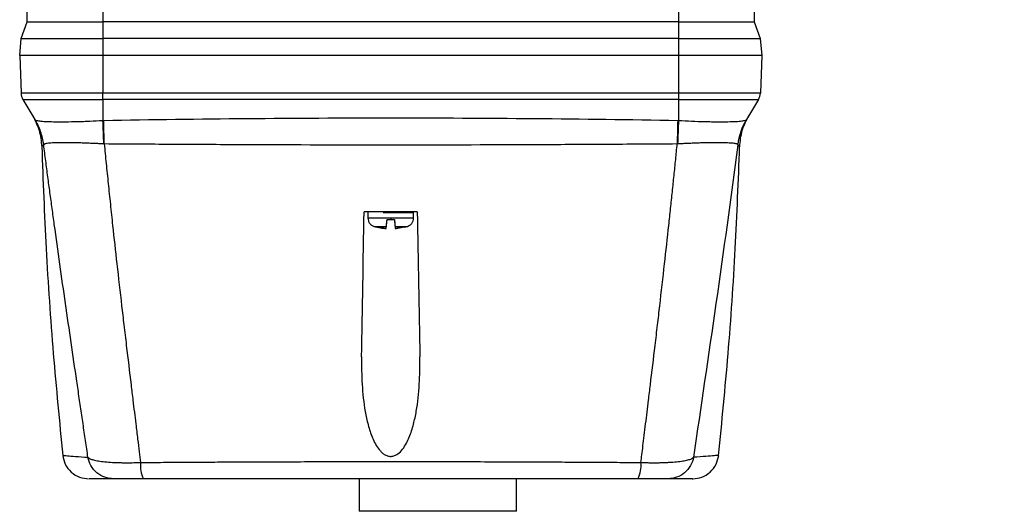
# Model space of a CAD drawing. Header units: millimetres. Extents: x 25 to 1092, y 25 to 838.
# Tile 8 of 46: x 157 to 308, y 575 to 651. Entities that reach past the tile are written whole.
import ezdxf

# ---------------------------------------------------------------- set-up
doc = ezdxf.new("R2010")
doc.units = ezdxf.units.MM
doc.header["$LTSCALE"] = 4
doc.layers.add('DIMENSIONS', color=140, linetype='Continuous', lineweight=25)
doc.styles.add('SLDTEXTSTYLE0', font='TXT', dxfattribs={"width": 0.7})
doc.dimstyles.new('SLDDIMSTYLE2', dxfattribs={"dimtxt": 8.632031, "dimasz": 13.208, "dimexe": 0, "dimexo": 0.0625, "dimgap": 2.158008, "dimtad": 0, "dimtih": 1, "dimtoh": 1, "dimrnd": 1e-09, "dimzin": 4, "dimdsep": 46, "dimtxsty": 'SLDTEXTSTYLE0', "dimsah": 1, "dimcen": 0.09, "dimadec": 0, "dimazin": 1, "dimtfac": 1, "dimtmove": 0, "dimatfit": 0, "dimfxl": 0, "dimfrac": 2, "dimtolj": 1, "dimtzin": 12, "dimarcsym": 0})

# ---------------------------------------------------------------- blocks, each defined once
blk = doc.blocks.new('_D_12')
at = {"layer": 'DIMENSIONS'}
for p, q in [((335.01, 692.73), (335.01, 718.13)), ((229.09, 692.73), (347.71, 692.73)), ((244.59, 669.73), (347.71, 669.73)), ((335.01, 630.79), (335.01, 669.73)), ((360.41, 630.79), (335.01, 630.79)), ((375.98, 630.79), (373.08, 630.79)), ((373.08, 630.79), (373.08, 617.07)), ((401.63, 630.79), (404.53, 630.79)), ((404.53, 630.79), (404.53, 617.07)), ((373.08, 617.07), (375.98, 617.07)), ((404.53, 617.07), (401.63, 617.07))]:
    blk.add_line(p, q, dxfattribs=at)
for points in [[(335.01, 692.73), (337.04, 705.94), (332.98, 705.94)], [(335.01, 669.73), (332.98, 656.52), (337.04, 656.52)]]:
    blk.add_solid(points, dxfattribs=at)
at = {"layer": 'DIMENSIONS', "char_height": 8.467, "attachment_point": 1, "style": 'SLDTEXTSTYLE0'}
for s, insert in [('23.0', (375.98, 643.64)), ('0.91', (375.98, 627.99))]:
    blk.add_mtext(s, dxfattribs=dict(at, insert=insert))

msp = doc.modelspace()

# ---------------------------------------------------------------- linework, layer by layer
for p, q in [((158.16, 650.396), (158.794, 686.703)), ((169.759, 686.703), (169.759, 650.396)), ((258.259, 650.396), (258.259, 686.703)), ((269.224, 686.703), (269.858, 650.396)), ((157.239, 647.866), (158.16, 650.396)), ((158.16, 650.396), (169.759, 650.396)), ((169.759, 650.396), (169.759, 647.866)), ((258.259, 650.396), (169.759, 650.396)), ((258.259, 647.866), (258.259, 650.396)), ((258.259, 650.396), (269.858, 650.396)), ((269.858, 650.396), (270.778, 647.866)), ((157.009, 645.233), (157.239, 647.866)), ((157.239, 647.866), (169.759, 647.866)), ((169.759, 647.866), (169.759, 645.233)), ((258.259, 647.866), (169.759, 647.866)), ((258.259, 645.233), (258.259, 647.866)), ((258.259, 647.866), (270.778, 647.866)), ((270.778, 647.866), (271.009, 645.233)), ((157.005, 645.233), (157.207, 639.454)), ((157.103, 645.233), (157.005, 645.233)), ((168.212, 645.233), (157.103, 645.233)), ((169.787, 645.233), (168.212, 645.233)), ((169.787, 645.233), (169.787, 639.454)), ((258.23, 645.233), (169.787, 645.233)), ((258.23, 645.233), (258.23, 639.454)), ((259.806, 645.233), (258.23, 645.233)), ((270.915, 645.233), (259.806, 645.233)), ((271.012, 645.233), (270.81, 639.454)), ((271.012, 645.233), (270.915, 645.233)), ((169.787, 639.454), (157.207, 639.454)), ((157.492, 638.493), (169.787, 638.493)), ((157.492, 638.493), (159.351, 635.398)), ((258.23, 639.454), (169.787, 639.454)), ((169.787, 638.493), (169.787, 639.454)), ((258.23, 638.493), (169.787, 638.493)), ((169.787, 638.493), (169.787, 635.261)), ((270.81, 639.454), (258.23, 639.454)), ((258.23, 639.454), (258.23, 638.493)), ((258.23, 638.493), (270.526, 638.493)), ((258.23, 638.493), (258.23, 635.261)), ((270.526, 638.493), (268.666, 635.398)), ((169.787, 635.261), (169.913, 635.264)), ((258.104, 635.264), (258.23, 635.261)), ((169.994, 631.642), (169.932, 631.647)), ((258.086, 631.647), (258.024, 631.642)), ((210.509, 621.133), (210.509, 620.24)), ((214.009, 620.24), (210.509, 620.24)), ((212.852, 621.133), (214.009, 621.133)), ((214.009, 621.133), (217.509, 621.133)), ((217.509, 620.24), (214.009, 620.24)), ((217.509, 620.24), (217.509, 621.133)), ((211.963, 618.867), (211.909, 618.867)), ((213.313, 618.675), (213.442, 620.033)), ((213.442, 620.033), (213.633, 620.033)), ((213.633, 620.033), (213.64, 620.033)), ((213.64, 620.033), (214.378, 620.033)), ((214.384, 620.033), (214.575, 620.033)), ((214.575, 620.033), (214.705, 618.675)), ((214.674, 618.994), (216.58, 618.994)), ((216.109, 618.867), (216.054, 618.867)), ((209.159, 580.233), (209.159, 575.233)), ((233.359, 575.233), (233.359, 580.233)), ((221.259, 575.233), (209.159, 575.233)), ((233.359, 575.233), (221.259, 575.233))]:
    msp.add_line(p, q)
at = {"flags": 128}
for points in [[(169.994, 631.642), (169.984, 632.119), (169.974, 632.591), (169.964, 633.058), (169.954, 633.517), (169.944, 633.969), (169.934, 634.411), (169.924, 634.843), (169.913, 635.264)], [(258.104, 635.264), (258.094, 634.843), (258.084, 634.411), (258.073, 633.969), (258.063, 633.517), (258.053, 633.058), (258.043, 632.591), (258.033, 632.119), (258.024, 631.642)], [(211.437, 618.994), (211.464, 618.994), (211.678, 618.994), (212.088, 618.994), (212.659, 618.994), (213.343, 618.994)]]:
    msp.add_lwpolyline(points, dxfattribs=at)
for centre, radius, start, end in [((159.206, 639.523), 2, 182, 211), ((268.811, 639.523), 2, 329, 358), ((150.777, 630.257), 9.997, 7.33638, 30.99989), ((277.218, 630.26), 9.977, 149.00097, 172.59533), ((277.24, 630.257), 9.997, 149.00011, 172.66362), ((-246.435, 616.806), 416.632, 2.04132, 2.5388), ((674.453, 616.806), 416.632, 177.4612, 177.95868), ((214.009, 627.619), 9, 253.39845, 256.5066), ((214.009, 627.619), 9, 283.4934, 286.60155), ((180.206, 582.281), 4.66, 174.47965, 206.07852), ((247.811, 582.281), 4.66, 333.92148, 5.52035)]:
    msp.add_arc(centre, radius, start, end)
for points in [[(158.967, 636.038), (159.359, 635.278), (160.143, 633.757), (160.308, 632.054), (160.391, 631.203)], [(267.627, 631.203), (267.709, 632.054), (267.874, 633.757), (268.658, 635.278), (269.05, 636.038)], [(209.535, 598.933), (209.663, 606.278), (209.793, 613.711), (209.924, 621.233)], [(218.093, 621.233), (216.732, 621.233), (214.009, 621.233), (211.286, 621.233), (209.924, 621.233)], [(214.009, 620.24), (214.009, 620.172), (214.009, 620.103), (214.009, 620.033)], [(218.093, 621.233), (218.224, 613.711), (218.354, 606.278), (218.482, 598.933)], [(212.893, 618.703), (212.58, 618.742), (212.271, 618.796), (211.963, 618.867)], [(211.963, 618.867), (212.271, 618.796), (212.58, 618.742), (212.893, 618.703)], [(213.313, 618.675), (213.317, 618.723), (213.327, 618.829), (213.343, 618.994)], [(213.442, 620.033), (213.644, 620.033), (213.833, 620.033), (214.009, 620.033)], [(214.009, 620.033), (214.184, 620.033), (214.374, 620.033), (214.575, 620.033)], [(214.674, 618.994), (214.69, 618.829), (214.7, 618.723), (214.705, 618.675)], [(216.054, 618.867), (215.747, 618.796), (215.437, 618.742), (215.124, 618.703)], [(213.305, 618.674), (213.236, 618.678), (213.099, 618.684), (212.962, 618.697), (212.893, 618.703)], [(212.893, 618.703), (212.962, 618.697), (213.099, 618.684), (213.236, 618.678), (213.305, 618.674)], [(213.313, 618.675), (213.31, 618.675), (213.307, 618.674), (213.305, 618.674)], [(214.713, 618.674), (214.71, 618.674), (214.707, 618.675), (214.705, 618.675)], [(214.713, 618.674), (214.781, 618.678), (214.919, 618.684), (215.056, 618.697), (215.124, 618.703)], [(215.124, 618.703), (215.056, 618.697), (214.919, 618.684), (214.781, 618.678), (214.713, 618.674)]]:
    msp.add_open_spline(points, degree=3)
for points, knots in [([(159.351, 635.398), (159.384, 635.345), (159.478, 635.298), (159.791, 635.217), (160.006, 635.184), (160.412, 635.143), (160.562, 635.131), (160.89, 635.11), (161.07, 635.1), (161.643, 635.077), (162.071, 635.066), (163.022, 635.056), (163.55, 635.056), (164.661, 635.067), (165.247, 635.077), (166.174, 635.101), (166.493, 635.111), (167.134, 635.132), (167.458, 635.145), (168.44, 635.187), (169.107, 635.22), (169.787, 635.261)], [0, 0, 0, 0, 0.125, 0.125, 0.25, 0.25, 0.3125, 0.3125, 0.375, 0.375, 0.5, 0.5, 0.625, 0.625, 0.75, 0.75, 0.8125, 0.8125, 0.875, 0.875, 1, 1, 1, 1]), ([(160.693, 631.546), (160.606, 632.22), (160.447, 632.893), (159.995, 634.19), (159.702, 634.816), (159.351, 635.398)], [0, 0, 0, 0, 0.5, 0.5, 1, 1, 1, 1]), ([(169.913, 635.264), (177.261, 635.399), (184.61, 635.495), (199.309, 635.624), (206.659, 635.655), (221.359, 635.655), (228.708, 635.624), (243.407, 635.495), (250.756, 635.399), (258.104, 635.264)], [0, 0, 0, 0, 0.25, 0.25, 0.5, 0.5, 0.75, 0.75, 1, 1, 1, 1]), ([(258.23, 635.261), (258.911, 635.22), (259.584, 635.186), (260.908, 635.13), (261.545, 635.109), (262.466, 635.085), (262.767, 635.078), (263.358, 635.068), (263.649, 635.064), (264.484, 635.056), (265, 635.056), (265.95, 635.066), (266.388, 635.077), (267.146, 635.109), (267.471, 635.13), (267.88, 635.171), (268.003, 635.186), (268.217, 635.22), (268.309, 635.239), (268.54, 635.298), (268.634, 635.345), (268.666, 635.398)], [0, 0, 0, 0, 0.125, 0.125, 0.25, 0.25, 0.3125, 0.3125, 0.375, 0.375, 0.5, 0.5, 0.625, 0.625, 0.75, 0.75, 0.8125, 0.8125, 0.875, 0.875, 1, 1, 1, 1]), ([(160.396, 631.241), (160.595, 626.025), (161.001, 615.403), (162.079, 599.584), (163.12, 589.001), (163.631, 583.802)], [0, 0, 0, 0, 0.3292654, 0.6704874, 1, 1, 1, 1]), ([(160.693, 631.533), (160.575, 631.404), (160.397, 631.21), (160.42, 631.235), (160.427, 631.243)], [0, 0, 0, 0, 0.6666752, 1, 1, 1, 1]), ([(169.932, 631.647), (169.826, 631.652), (169.617, 631.663), (169.306, 631.678), (169.002, 631.693), (168.705, 631.707), (168.416, 631.72), (167.923, 631.742), (167.243, 631.769), (166.386, 631.799), (165.572, 631.822), (164.535, 631.841), (163.364, 631.845), (162.405, 631.818), (161.787, 631.781), (161.402, 631.746), (161.095, 631.703), (160.899, 631.662), (160.781, 631.622), (160.713, 631.585), (160.7, 631.559), (160.693, 631.546)], [0, 0, 0, 0, 0.0218746, 0.043367, 0.0644483, 0.0850908, 0.1052679, 0.1249545, 0.1887203, 0.2501997, 0.3130412, 0.3746801, 0.4998133, 0.6241842, 0.6860009, 0.7493704, 0.8103925, 0.8742216, 0.913757, 0.9557672, 1, 1, 1, 1]), ([(160.693, 631.546), (160.693, 631.544), (160.693, 631.541), (160.693, 631.536), (160.693, 631.533)], [0, 0, 0, 0, 0.4982004, 1, 1, 1, 1]), ([(167.492, 583.523), (167.429, 583.95), (167.304, 584.805), (167.116, 586.092), (166.927, 587.384), (166.737, 588.68), (166.546, 589.982), (166.355, 591.287), (166.162, 592.598), (165.97, 593.913), (165.552, 596.758), (164.908, 601.162), (164.038, 607.152), (163.174, 613.193), (162.494, 618.056), (161.991, 621.72), (161.66, 624.168), (161.332, 626.619), (161.009, 629.074), (160.798, 630.714), (160.693, 631.533)], [0, 0, 0, 0, 0.0276195, 0.0552729, 0.0829614, 0.110686, 0.1384481, 0.1662488, 0.1940893, 0.2219707, 0.2498944, 0.3746247, 0.4998992, 0.6248151, 0.7499494, 0.8000207, 0.8500548, 0.9000582, 0.9500377, 1, 1, 1, 1]), ([(258.024, 631.642), (256.087, 631.629), (252.419, 631.605), (245.084, 631.56), (232.349, 631.496), (214.009, 631.456), (195.669, 631.496), (182.934, 631.56), (175.598, 631.605), (171.931, 631.629), (169.994, 631.642)], [0, 0, 0, 0, 0.0659996, 0.1250001, 0.25, 0.4999999, 0.7499998, 0.8749998, 0.9340004, 1, 1, 1, 1]), ([(169.994, 631.642), (170.042, 631.147), (170.14, 630.149), (170.29, 628.642), (170.444, 627.113), (170.603, 625.561), (170.766, 623.988), (170.933, 622.392), (171.105, 620.775), (171.435, 617.714), (171.951, 613.041), (172.534, 607.953), (173.021, 603.782), (173.501, 599.722), (173.965, 595.862), (174.45, 591.856), (174.789, 589.077), (175.113, 586.436), (175.355, 584.459), (175.502, 583.266), (175.568, 582.73)], [0, 0, 0, 0, 0.0295652, 0.0596132, 0.0901442, 0.1211582, 0.1526556, 0.1846364, 0.2171008, 0.250049, 0.3692854, 0.500098, 0.5603037, 0.6251338, 0.7501176, 0.7995231, 0.8750418, 0.9242645, 0.9659187, 1, 1, 1, 1]), ([(252.45, 582.73), (252.498, 583.121), (252.602, 583.971), (252.772, 585.351), (252.966, 586.936), (253.251, 589.264), (253.568, 591.859), (254.054, 595.867), (254.517, 599.727), (254.997, 603.787), (255.484, 607.957), (256.066, 613.044), (256.619, 618.039), (257.015, 621.736), (257.284, 624.292), (257.541, 626.792), (257.788, 629.235), (257.946, 630.847), (258.024, 631.642)], [0, 0, 0, 0, 0.024854, 0.0539712, 0.0873501, 0.1249886, 0.2005512, 0.2500017, 0.3749934, 0.4397994, 0.4999859, 0.6307658, 0.7499761, 0.8024554, 0.8536968, 0.9037009, 0.9524684, 1, 1, 1, 1]), ([(267.324, 631.546), (267.322, 631.553), (267.318, 631.566), (267.298, 631.585), (267.269, 631.604), (267.232, 631.622), (267.188, 631.638), (267.096, 631.666), (266.925, 631.703), (266.619, 631.745), (266.236, 631.78), (265.619, 631.818), (264.663, 631.845), (263.492, 631.841), (262.456, 631.822), (261.64, 631.8), (260.784, 631.77), (260.01, 631.739), (259.315, 631.707), (258.71, 631.678), (258.297, 631.657), (258.086, 631.647)], [0, 0, 0, 0, 0.0222264, 0.04393615, 0.06509576, 0.08567335, 0.10563879, 0.12496375, 0.18899674, 0.25020367, 0.31321624, 0.37469333, 0.49982853, 0.62416723, 0.68616617, 0.74938274, 0.810646, 0.87417996, 0.91430908, 0.95632284, 1, 1, 1, 1]), ([(267.325, 631.533), (266.271, 623.296), (265.129, 615.149), (262.819, 599.115), (261.651, 591.232), (260.526, 583.523)], [0, 0, 0, 0, 0.5, 0.5, 1, 1, 1, 1]), ([(264.387, 583.802), (264.898, 589.001), (265.938, 599.584), (267.017, 615.403), (267.422, 626.025), (267.621, 631.241)], [0, 0, 0, 0, 0.3295126, 0.6707346, 1, 1, 1, 1]), ([(267.325, 631.533), (267.325, 631.536), (267.325, 631.541), (267.325, 631.544), (267.324, 631.546)], [0, 0, 0, 0, 0.5018126, 1, 1, 1, 1]), ([(267.325, 631.533), (267.443, 631.404), (267.62, 631.21), (267.598, 631.235), (267.591, 631.243)], [0, 0, 0, 0, 0.6666709, 1, 1, 1, 1]), ([(210.509, 620.24), (210.521, 620.104), (210.547, 619.824), (210.752, 619.446), (211.058, 619.144), (211.319, 619.041), (211.446, 618.992)], [0, 0, 0, 0, 0.2436281, 0.5003069, 0.75682, 1, 1, 1, 1]), ([(214.009, 621.233), (213.677, 621.233), (213.318, 621.233), (213.009, 621.233), (212.985, 621.233)], [0, 0, 0, 0, 0.9225191, 1, 1, 1, 1]), ([(214.009, 621.233), (214.009, 621.233), (214.009, 621.223), (214.009, 621.184), (214.009, 621.156), (214.009, 621.133)], [0, 0, 0, 0, 0.5, 0.5, 1, 1, 1, 1]), ([(214.009, 621.233), (214.338, 621.233), (214.774, 621.233), (215.149, 621.233), (215.241, 621.233)], [0, 0, 0, 0, 0.7541659, 1, 1, 1, 1]), ([(216.571, 618.992), (216.698, 619.041), (216.959, 619.144), (217.265, 619.446), (217.471, 619.824), (217.496, 620.104), (217.509, 620.24)], [0, 0, 0, 0, 0.24318, 0.4996931, 0.7563719, 1, 1, 1, 1]), ([(213.343, 618.994), (213.347, 619.029), (213.351, 619.078), (213.364, 619.207), (213.371, 619.287), (213.388, 619.468), (213.398, 619.572), (213.419, 619.792), (213.431, 619.91), (213.442, 620.033)], [0, 0, 0, 0, 0.25, 0.25, 0.5, 0.5, 0.75, 0.75, 1, 1, 1, 1]), ([(214.575, 620.033), (214.587, 619.91), (214.598, 619.794), (214.619, 619.572), (214.629, 619.469), (214.646, 619.288), (214.654, 619.208), (214.666, 619.079), (214.671, 619.029), (214.674, 618.994)], [0, 0, 0, 0, 0.25, 0.25, 0.5, 0.5, 0.75, 0.75, 1, 1, 1, 1]), ([(209.535, 598.933), (209.511, 597.522), (209.534, 596.117), (209.703, 593.324), (209.847, 591.936), (210.211, 589.868), (210.356, 589.186), (210.715, 587.841), (210.928, 587.178), (211.336, 586.207), (211.486, 585.89), (211.826, 585.279), (212.016, 584.983), (212.352, 584.568), (212.472, 584.435), (212.733, 584.189), (212.875, 584.074), (213.18, 583.88), (213.343, 583.799), (213.696, 583.689), (213.88, 583.663), (214.251, 583.676), (214.433, 583.716), (214.776, 583.846), (214.934, 583.935), (215.38, 584.248), (215.625, 584.507), (216.061, 585.07), (216.246, 585.369), (216.576, 585.981), (216.722, 586.297), (216.986, 586.94), (217.105, 587.269), (217.321, 587.932), (217.417, 588.265), (217.68, 589.268), (217.822, 589.943), (218.175, 591.981), (218.317, 593.356), (218.484, 596.131), (218.507, 597.531), (218.482, 598.933)], [0, 0, 0, 0, 0.125, 0.125, 0.25, 0.25, 0.3125, 0.3125, 0.375, 0.375, 0.40625, 0.40625, 0.4375, 0.4375, 0.453125, 0.453125, 0.46875, 0.46875, 0.484375, 0.484375, 0.5, 0.5, 0.515625, 0.515625, 0.53125, 0.53125, 0.5625, 0.5625, 0.59375, 0.59375, 0.625, 0.625, 0.65625, 0.65625, 0.6875, 0.6875, 0.75, 0.75, 0.875, 0.875, 1, 1, 1, 1]), ([(163.622, 583.815), (163.72, 583.351), (163.923, 582.389), (164.866, 581.196), (166.151, 580.383), (167.128, 580.282), (167.601, 580.233)], [0, 0, 0, 0, 0.2414117, 0.5, 0.7585883, 1, 1, 1, 1]), ([(163.701, 583.809), (163.686, 583.81), (163.64, 583.814), (164.253, 583.766), (165.451, 583.674), (166.811, 583.573), (167.492, 583.523)], [0, 0, 0, 0, 0.1428318, 0.4285766, 0.7142679, 1, 1, 1, 1]), ([(167.492, 583.523), (167.504, 583.509), (167.527, 583.482), (167.572, 583.444), (167.621, 583.408), (167.676, 583.373), (167.734, 583.341), (167.846, 583.285), (168.033, 583.211), (168.337, 583.121), (168.693, 583.038), (169.247, 582.938), (170.068, 582.834), (171.05, 582.761), (171.913, 582.722), (172.594, 582.703), (173.305, 582.694), (173.959, 582.695), (174.543, 582.703), (175.052, 582.713), (175.396, 582.724), (175.568, 582.73)], [0, 0, 0, 0, 0.0229113, 0.0450636, 0.0664251, 0.0869667, 0.1066611, 0.1254833, 0.1896254, 0.2501051, 0.3138944, 0.3754052, 0.5000423, 0.6251407, 0.6877835, 0.7499567, 0.8125149, 0.8750394, 0.9164778, 0.958159, 1, 1, 1, 1]), ([(171.411, 580.233), (170.986, 580.233), (170.534, 580.303), (169.654, 580.613), (169.227, 580.853), (168.488, 581.474), (168.176, 581.853), (167.716, 582.668), (167.567, 583.102), (167.492, 583.523)], [0, 0, 0, 0, 0.25, 0.25, 0.5, 0.5, 0.75, 0.75, 1, 1, 1, 1]), ([(175.568, 582.73), (176.158, 582.734), (177.336, 582.742), (179.101, 582.755), (180.86, 582.766), (182.615, 582.777), (184.364, 582.788), (186.107, 582.797), (187.845, 582.807), (189.577, 582.815), (191.304, 582.823), (193.024, 582.831), (197.382, 582.848), (204.363, 582.868), (213.981, 582.877), (223.605, 582.868), (231.08, 582.847), (236.407, 582.825), (239.58, 582.81), (242.772, 582.793), (245.982, 582.774), (249.211, 582.753), (251.368, 582.737), (252.45, 582.73)], [0, 0, 0, 0, 0.0231369, 0.0461905, 0.0691607, 0.0920472, 0.1148497, 0.1375681, 0.1602019, 0.1827511, 0.2052154, 0.2275946, 0.2498884, 0.3751561, 0.499552, 0.6242012, 0.7497221, 0.7907224, 0.8320097, 0.8735826, 0.9154396, 0.9575793, 1, 1, 1, 1]), ([(252.45, 582.73), (252.553, 582.726), (252.761, 582.719), (253.07, 582.711), (253.376, 582.705), (253.678, 582.7), (254.129, 582.695), (254.719, 582.694), (255.431, 582.703), (256.112, 582.722), (256.974, 582.761), (257.954, 582.835), (258.774, 582.939), (259.326, 583.039), (259.682, 583.121), (259.986, 583.212), (260.199, 583.296), (260.348, 583.375), (260.453, 583.445), (260.501, 583.496), (260.526, 583.523)], [0, 0, 0, 0, 0.0251867, 0.0503286, 0.0754073, 0.100405, 0.1253035, 0.1880377, 0.2508158, 0.3128758, 0.3754138, 0.5006264, 0.6250613, 0.686468, 0.7501555, 0.8107289, 0.8749888, 0.9133681, 0.9551132, 1, 1, 1, 1]), ([(260.526, 583.523), (260.45, 583.102), (260.301, 582.668), (259.841, 581.853), (259.53, 581.474), (258.791, 580.853), (258.364, 580.613), (257.484, 580.303), (257.032, 580.233), (256.606, 580.233)], [0, 0, 0, 0, 0.25, 0.25, 0.5, 0.5, 0.75, 0.75, 1, 1, 1, 1]), ([(260.417, 580.233), (260.889, 580.282), (261.867, 580.383), (263.152, 581.196), (264.094, 582.389), (264.297, 583.351), (264.395, 583.815)], [0, 0, 0, 0, 0.2414117, 0.5, 0.7585883, 1, 1, 1, 1]), ([(264.317, 583.809), (264.332, 583.81), (264.378, 583.814), (263.764, 583.766), (262.567, 583.674), (261.206, 583.573), (260.526, 583.523)], [0, 0, 0, 0, 0.1428318, 0.4285766, 0.7142679, 1, 1, 1, 1]), ([(171.411, 580.233), (170.743, 580.233), (169.405, 580.233), (168.224, 580.233), (167.618, 580.233), (167.663, 580.233), (167.678, 580.233)], [0, 0, 0, 0, 0.2853338, 0.5713788, 0.8570617, 1, 1, 1, 1]), ([(176.021, 580.233), (175.945, 580.233), (175.793, 580.233), (175.568, 580.233), (175.344, 580.233), (175.05, 580.233), (174.69, 580.233), (174.274, 580.233), (173.877, 580.233), (173.377, 580.233), (172.815, 580.233), (172.259, 580.233), (171.904, 580.233), (171.687, 580.233), (171.56, 580.233), (171.464, 580.233), (171.429, 580.233), (171.411, 580.233)], [0, 0, 0, 0, 0.0313004, 0.0625182, 0.0937166, 0.124959, 0.1874676, 0.2500819, 0.312341, 0.3748473, 0.4999975, 0.6246037, 0.7498551, 0.8119431, 0.874507, 0.937053, 1, 1, 1, 1]), ([(251.997, 580.233), (251.424, 580.233), (250.279, 580.233), (248.559, 580.233), (246.838, 580.233), (245.116, 580.233), (243.392, 580.233), (241.668, 580.233), (239.942, 580.233), (238.215, 580.233), (236.487, 580.233), (234.758, 580.233), (230.436, 580.233), (223.513, 580.233), (213.99, 580.233), (204.473, 580.233), (197.081, 580.233), (191.806, 580.233), (188.641, 580.233), (185.48, 580.233), (182.323, 580.233), (179.169, 580.233), (177.07, 580.233), (176.021, 580.233)], [0, 0, 0, 0, 0.022725, 0.0454511, 0.0681789, 0.0909092, 0.1136427, 0.1363802, 0.1591222, 0.1818695, 0.2046229, 0.227383, 0.2501505, 0.3752053, 0.5003179, 0.6252069, 0.7500526, 0.7917514, 0.8334281, 0.8750869, 0.9167323, 0.9583685, 1, 1, 1, 1]), ([(256.606, 580.233), (256.598, 580.233), (256.582, 580.233), (256.548, 580.233), (256.506, 580.233), (256.437, 580.233), (256.331, 580.233), (256.115, 580.233), (255.761, 580.233), (255.205, 580.233), (254.644, 580.233), (254.145, 580.233), (253.749, 580.233), (253.332, 580.233), (252.898, 580.233), (252.452, 580.233), (252.149, 580.233), (251.997, 580.233)], [0, 0, 0, 0, 0.031409, 0.0626924, 0.0938948, 0.1250611, 0.1876408, 0.2498914, 0.3749602, 0.4993384, 0.624603, 0.6869204, 0.7491388, 0.8119016, 0.874706, 0.9372771, 1, 1, 1, 1]), ([(260.339, 580.233), (260.354, 580.233), (260.4, 580.233), (259.794, 580.233), (258.612, 580.233), (257.274, 580.233), (256.606, 580.233)], [0, 0, 0, 0, 0.1429329, 0.4286179, 0.714663, 1, 1, 1, 1])]:
    msp.add_open_spline(points, degree=3, knots=knots)

# ---------------------------------------------------------------- dimensions: what is measured, and where the dimension line sits
at = {"layer": 'DIMENSIONS'}
dim = msp.add_linear_dim(base=(335.012, 669.733), p1=(224.009, 692.733), p2=(239.509, 669.733), angle=90, dimstyle='SLDDIMSTYLE2', dxfattribs=at)
dim.commit()
dim.dimension.update_dxf_attribs({"geometry": '_D_12', "text_midpoint": (335.012, 630.793), "dimtype": 160})

doc.saveas('drawing.dxf')
